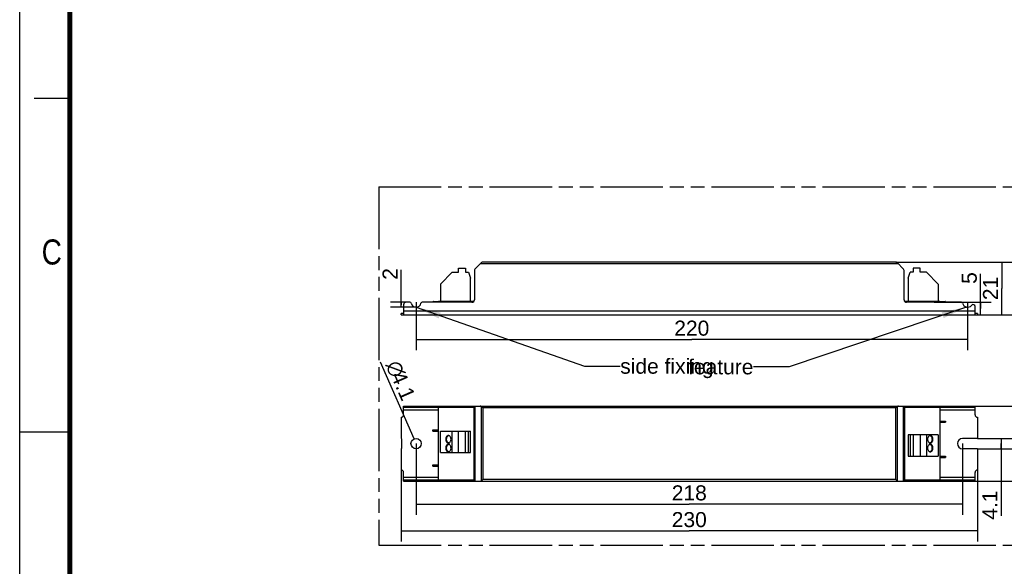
# Model space of a CAD drawing. Header units: millimetres. Extents: x 0 to 210, y 0 to 297.
# Tile 2 of 4: x 0 to 137, y 130 to 206. Entities that reach past the tile are written whole.
import ezdxf
from ezdxf.enums import TextEntityAlignment as Align

# ---------------------------------------------------------------- set-up
doc = ezdxf.new("R2010")
doc.units = ezdxf.units.MM
doc.header["$LTSCALE"] = 19.36
doc.linetypes.add('PHANTOM', pattern=[0.8, 0.45, -0.05, 0.1, -0.05, 0.1, -0.05])
doc.layers.get('0').update_dxf_attribs({"linetype": 'CONTINUOUS'})
for name, color, linetype in [('DEFAULT_3', 7, 'PHANTOM'), ('Z_DIM_2D', 7, 'CONTINUOUS'), ('Z_NOTICE', 7, 'CONTINUOUS')]:
    doc.layers.add(name, color=color, linetype=linetype)
doc.styles.get("Standard").update_dxf_attribs({"font": 'txt', "width": 0.7})
doc.styles.add('TEXTSTYLE_2', font='txt', dxfattribs={"width": 0.75})
doc.styles.add('TEXTSTYLE_3', font='helveticaneueltw1g-ltcn.otf')
doc.styles.add('TEXTSTYLE_4', font='gdt', dxfattribs={"width": 0.7})
doc.dimstyles.new('DIMSTYLE_1', dxfattribs={"dimtxt": 2.1, "dimasz": 3.5, "dimexe": 1.5, "dimexo": 0, "dimgap": 0.525, "dimtad": 1, "dimdec": 3, "dimlfac": 2.857143, "dimdsep": 46, "dimtxsty": 'TEXTSTYLE_3', "dimblk": '_FILLED', "dimblk1": '_FILLED', "dimblk2": '_FILLED', "dimcen": 0.09, "dimclrt": 5, "dimadec": 0, "dimazin": 0, "dimtp": 0.5, "dimtm": 0.5, "dimtfac": 1, "dimtdec": 3, "dimtofl": 0, "dimtmove": 0, "dimatfit": 3, "dimldrblk": '_FILLED', "dimfxl": 0, "dimtolj": 1, "dimarcsym": 0})
doc.dimstyles.new('DIMSTYLE_2', dxfattribs={"dimtxt": 2.1, "dimasz": 3.5, "dimexe": 1.5, "dimexo": 0, "dimgap": 0.525, "dimtad": 1, "dimdec": 3, "dimlfac": 2.857143, "dimdsep": 46, "dimtxsty": 'TEXTSTYLE_3', "dimblk": '_FILLED', "dimblk1": '_FILLED', "dimblk2": '_FILLED', "dimcen": 0.09, "dimclrt": 5, "dimadec": 0, "dimazin": 0, "dimtp": 0.2, "dimtm": 0.2, "dimtfac": 1, "dimtdec": 3, "dimtofl": 0, "dimtmove": 0, "dimatfit": 3, "dimldrblk": '_FILLED', "dimfxl": 0, "dimtolj": 1, "dimarcsym": 0})
doc.dimstyles.new('DIMSTYLE_3', dxfattribs={"dimtxt": 2.1, "dimasz": 3.5, "dimexe": 1.5, "dimexo": 0, "dimgap": 0.525, "dimtad": 1, "dimdec": 3, "dimlfac": 2.857143, "dimdsep": 46, "dimtxsty": 'TEXTSTYLE_3', "dimblk": '_FILLED', "dimblk1": '_FILLED', "dimblk2": '_FILLED', "dimcen": 0.09, "dimclrt": 5, "dimadec": 0, "dimazin": 0, "dimtp": 0.1, "dimtm": 0.1, "dimtfac": 1, "dimtdec": 3, "dimtofl": 0, "dimtmove": 0, "dimatfit": 3, "dimldrblk": '_FILLED', "dimfxl": 0, "dimtolj": 1, "dimarcsym": 0})
doc.dimstyles.new('DIMSTYLE_4', dxfattribs={"dimtxt": 2.1, "dimasz": 3.5, "dimexe": 1.5, "dimexo": 0, "dimtad": 1, "dimdec": 3, "dimlfac": 2.857143, "dimdsep": 46, "dimtxsty": 'TEXTSTYLE_3', "dimblk": '_FILLED', "dimblk1": '_FILLED', "dimblk2": '_FILLED', "dimcen": 0.09, "dimclrt": 5, "dimadec": 0, "dimazin": 0, "dimtp": 0.1, "dimtm": 0.1, "dimtfac": 1, "dimtdec": 3, "dimtofl": 0, "dimtmove": 0, "dimatfit": 3, "dimldrblk": '_FILLED', "dimfxl": 0, "dimtolj": 1, "dimarcsym": 0})
doc.dimstyles.get("Standard").update_dxf_attribs({"dimtxt": 3.5, "dimasz": 3.5, "dimexe": 1.5, "dimexo": 0, "dimtad": 1, "dimdec": 3, "dimdsep": 46, "dimtxsty": 'Standard', "dimblk": '_FILLED', "dimblk1": '_FILLED', "dimblk2": '_FILLED', "dimcen": 0.09, "dimclrt": 5, "dimadec": 0, "dimazin": 0, "dimtol": 1, "dimtp": 0.001, "dimtm": 0.001, "dimtfac": 1, "dimtdec": 3, "dimtofl": 0, "dimtmove": 0, "dimatfit": 3, "dimldrblk": '_FILLED', "dimfxl": 0, "dimtolj": 1, "dimarcsym": 0})

# ---------------------------------------------------------------- blocks, each defined once
blk = doc.blocks.new('*D2')
at = {"layer": 'Z_DIM_2D', "color": 2, "linetype": 'Continuous'}
for p, q in [((53.24, 143.16), (53.24, 133.16)), ((133.74, 143.16), (133.74, 133.16)), ((53.24, 134.66), (93.49, 134.66)), ((133.74, 134.66), (93.49, 134.66))]:
    blk.add_line(p, q, dxfattribs=at)
at = {"layer": 'Z_DIM_2D', "color": 5, "linetype": 'Continuous', "style": 'TEXTSTYLE_3'}
blk.add_text('230', height=2.1, dxfattribs=at).set_placement((93.49, 135.18), align=Align.CENTER)
blk = doc.blocks.new('_FILLED')
at = {"color": 0, "linetype": 'ByBlock'}
blk.add_solid([(0, 0), (-1, 0.125), (-1, -0.125)], dxfattribs=at)
blk = doc.blocks.new('_NONE')
blk = doc.blocks.new('*D3')
at = {"layer": 'Z_DIM_2D', "color": 2, "linetype": 'Continuous'}
for p, q in [((132.89, 152.08), (144.09, 152.08)), ((142.59, 152.08), (142.59, 146.83)), ((142.59, 141.58), (142.59, 146.83)), ((132.89, 141.58), (144.09, 141.58))]:
    blk.add_line(p, q, dxfattribs=at)
at = {"layer": 'Z_DIM_2D', "color": 5, "linetype": 'Continuous', "style": 'TEXTSTYLE_3'}
blk.add_text('30', height=2.1, rotation=90, dxfattribs=at).set_placement((142.07, 146.83), align=Align.CENTER)
blk = doc.blocks.new('*D4')
at = {"layer": 'Z_DIM_2D', "color": 2, "linetype": 'Continuous'}
for p, q in [((122.34, 172.17), (138.62, 172.17)), ((137.12, 172.17), (137.12, 168.49)), ((137.12, 164.82), (137.12, 168.49)), ((133.39, 164.82), (138.62, 164.82))]:
    blk.add_line(p, q, dxfattribs=at)
at = {"layer": 'Z_DIM_2D', "color": 5, "linetype": 'Continuous', "style": 'TEXTSTYLE_3'}
blk.add_text('21', height=2.1, rotation=90, dxfattribs=at).set_placement((136.6, 168.49), align=Align.CENTER)
blk = doc.blocks.new('*D5')
at = {"layer": 'Z_DIM_2D', "color": 2, "linetype": 'Continuous'}
for p, q in [((133.74, 147.55), (138.55, 147.55)), ((137.05, 147.55), (137.05, 146.83)), ((133.74, 146.11), (138.55, 146.11)), ((137.05, 146.11), (137.05, 146.83)), ((137.05, 146.83), (137.05, 136.76))]:
    blk.add_line(p, q, dxfattribs=at)
at = {"layer": 'Z_DIM_2D', "color": 5, "linetype": 'Continuous', "style": 'TEXTSTYLE_3'}
blk.add_text('4.1', height=2.1, rotation=90, dxfattribs=at).set_placement((136.52, 140.29), align=Align.RIGHT)
blk = doc.blocks.new('*D6')
at = {"layer": 'Z_DIM_2D', "color": 2, "linetype": 'Continuous'}
blk.add_line((55.06, 147.49), (50.39, 158.2), dxfattribs=at)
at = {"layer": 'Z_DIM_2D', "color": 5, "linetype": 'Continuous'}
for s, style, p in [('n', 'TEXTSTYLE_4', (51.99, 155.85)), ('4.1', 'TEXTSTYLE_3', (53.4, 152.61))]:
    blk.add_text(s, height=2.1, rotation=-66.4493, dxfattribs=dict(at, style=style)).set_placement(p, align=Align.RIGHT)
blk = doc.blocks.new('*D7')
at = {"layer": 'Z_DIM_2D', "color": 2, "linetype": 'Continuous'}
for p, q in [((55.34, 146.83), (55.34, 136.89)), ((131.64, 146.83), (131.64, 136.89)), ((55.34, 138.39), (93.49, 138.39)), ((131.64, 138.39), (93.49, 138.39))]:
    blk.add_line(p, q, dxfattribs=at)
at = {"layer": 'Z_DIM_2D', "color": 5, "linetype": 'Continuous', "style": 'TEXTSTYLE_3'}
blk.add_text('218', height=2.1, dxfattribs=at).set_placement((93.49, 138.91), align=Align.CENTER)
blk = doc.blocks.new('*D8')
at = {"layer": 'Z_DIM_2D', "color": 2, "linetype": 'Continuous'}
for p, q in [((55.34, 166.57), (55.34, 159.87)), ((132.34, 166.57), (132.34, 159.87)), ((55.34, 161.37), (93.84, 161.37)), ((132.34, 161.37), (93.84, 161.37))]:
    blk.add_line(p, q, dxfattribs=at)
at = {"layer": 'Z_DIM_2D', "color": 5, "linetype": 'Continuous', "style": 'TEXTSTYLE_3'}
blk.add_text('220', height=2.1, dxfattribs=at).set_placement((93.84, 161.9), align=Align.CENTER)
blk = doc.blocks.new('*D9')
at = {"layer": 'Z_DIM_2D', "color": 2, "linetype": 'Continuous'}
for p, q in [((53.28, 166.22), (53.28, 171.11)), ((53.94, 166.57), (51.78, 166.57)), ((53.28, 166.57), (53.28, 166.22)), ((55.34, 165.87), (51.78, 165.87)), ((53.28, 165.87), (53.28, 166.22))]:
    blk.add_line(p, q, dxfattribs=at)
at = {"layer": 'Z_DIM_2D', "color": 5, "linetype": 'Continuous', "style": 'TEXTSTYLE_3'}
blk.add_text('2', height=2.1, rotation=90, dxfattribs=at).set_placement((52.76, 169.7))
blk = doc.blocks.new('*D10')
at = {"layer": 'Z_DIM_2D', "color": 2, "linetype": 'Continuous'}
for p, q in [((134.16, 165.69), (134.16, 170.54)), ((127.66, 166.57), (135.66, 166.57)), ((134.16, 166.57), (134.16, 165.69)), ((134.16, 164.82), (134.16, 165.69)), ((93.49, 164.82), (135.66, 164.82))]:
    blk.add_line(p, q, dxfattribs=at)
at = {"layer": 'Z_DIM_2D', "color": 5, "linetype": 'Continuous', "style": 'TEXTSTYLE_3'}
blk.add_text('5', height=2.1, rotation=90, dxfattribs=at).set_placement((133.63, 169.13))

msp = doc.modelspace()

# ---------------------------------------------------------------- linework, layer by layer
at = {"color": 2, "linetype": 'Continuous'}
for p, q in [((0, 0), (0, 297)), ((7, 195), (2, 195)), ((0, 148.5), (7, 148.5))]:
    msp.add_line(p, q, dxfattribs=at)
at = {"color": 7, "linetype": 'Continuous'}
for p, q in [((63.57159, 171.19075), (64.47807, 172.09724)), ((122.33835, 172.16899), (64.65131, 172.16899)), ((122.51159, 172.09724), (123.41807, 171.19075)), ((58.73983, 169.10719), (60.38483, 170.75219)), ((60.38483, 170.75219), (61.25983, 170.75219)), ((61.25983, 170.75219), (61.25983, 171.31219)), ((61.25983, 171.31219), (62.23983, 171.31219)), ((62.23983, 171.31219), (62.23983, 170.75219)), ((62.23983, 170.75219), (62.64683, 170.75219)), ((62.64683, 170.75219), (62.93983, 169.94719)), ((63.49983, 171.01751), (63.49983, 166.91899)), ((123.48983, 166.91899), (123.48983, 171.01751)), ((124.04983, 169.94719), (124.34283, 170.75219)), ((124.74983, 170.75219), (124.34283, 170.75219)), ((125.72983, 171.31219), (124.74983, 171.31219)), ((124.74983, 171.31219), (124.74983, 170.75219)), ((125.72983, 170.75219), (125.72983, 171.31219)), ((126.60483, 170.75219), (125.72983, 170.75219)), ((126.60483, 170.75219), (128.24983, 169.10719)), ((58.73983, 169.10719), (58.73983, 166.72649)), ((62.93983, 166.72649), (62.93983, 169.94719)), ((124.04983, 169.94719), (124.04983, 166.72649)), ((128.24983, 169.10719), (128.24983, 166.72649)), ((54.48751, 166.56899), (53.94483, 166.56899)), ((63.14983, 166.56899), (56.20205, 166.56899)), ((57.70733, 166.60399), (57.70733, 166.56899)), ((57.77733, 166.67399), (58.49483, 166.67399)), ((58.49483, 166.72649), (58.49483, 166.56899)), ((58.49483, 166.72649), (63.44214, 166.72649)), ((123.54752, 166.72649), (128.49483, 166.72649)), ((131.48761, 166.56899), (123.83983, 166.56899)), ((128.49483, 166.72649), (128.49483, 166.56899)), ((128.49483, 166.67399), (129.21233, 166.67399)), ((129.28233, 166.56899), (129.28233, 166.60399)), ((53.24483, 164.81899), (53.24483, 164.99399)), ((53.59483, 164.99399), (53.24483, 164.99399)), ((53.59483, 166.21899), (53.59483, 164.81899)), ((133.39483, 164.81899), (133.39483, 165.96279)), ((133.74483, 164.99399), (133.39483, 164.99399)), ((133.74483, 164.99399), (133.74483, 164.81899)), ((53.24483, 164.81899), (133.74483, 164.81899)), ((53.59483, 150.85667), (53.59483, 152.08167)), ((53.59483, 152.08167), (133.39483, 152.08167)), ((53.59483, 151.90667), (63.44214, 151.90667)), ((54.65884, 151.90667), (54.65897, 152.08167)), ((56.03082, 152.08167), (56.03069, 151.90667)), ((58.49483, 141.75667), (58.49483, 151.90667)), ((63.44214, 141.75667), (63.44214, 151.90667)), ((63.49983, 141.58167), (63.49983, 152.08167)), ((64.65131, 151.83667), (64.47807, 152.00991)), ((122.51159, 152.00991), (122.33835, 151.83667)), ((123.48983, 152.08167), (123.48983, 141.58167)), ((123.54752, 151.90667), (133.39483, 151.90667)), ((123.54752, 151.90667), (123.54752, 141.75667)), ((128.49483, 151.90667), (128.49483, 141.75667)), ((131.65884, 151.90667), (131.65897, 152.08167)), ((132.89354, 151.90667), (132.89354, 152.08167)), ((133.39483, 150.85667), (133.39483, 152.08167)), ((53.24483, 150.50667), (53.24483, 147.54917)), ((128.49483, 149.98167), (129.28233, 149.98167)), ((129.28233, 149.98167), (129.28233, 149.80667)), ((133.74483, 150.50667), (133.74483, 147.54917)), ((57.70733, 148.58167), (57.70733, 148.75667)), ((57.70733, 148.75667), (58.49483, 148.75667)), ((57.70733, 148.58167), (58.49483, 148.58167)), ((58.73983, 145.60667), (58.73983, 148.58167)), ((58.73983, 148.58167), (62.93983, 148.58167)), ((60.38483, 145.60667), (60.38483, 148.58167)), ((61.25983, 145.60667), (61.25983, 148.58167)), ((62.23983, 145.60667), (62.23983, 148.58167)), ((62.64683, 145.60667), (62.64683, 148.58167)), ((62.93983, 145.60667), (62.93983, 148.58167)), ((128.49483, 149.80667), (129.28233, 149.80667)), ((53.24483, 147.54917), (53.27983, 147.54917)), ((53.34983, 146.18417), (53.34983, 147.47917)), ((128.24983, 148.05667), (124.04983, 148.05667)), ((124.04983, 148.05667), (124.04983, 145.08167)), ((124.34283, 148.05667), (124.34283, 145.08167)), ((124.74983, 148.05667), (124.74983, 145.08167)), ((125.72983, 148.05667), (125.72983, 145.08167)), ((126.60483, 148.05667), (126.60483, 145.08167)), ((128.24983, 148.05667), (128.24983, 145.08167)), ((133.74483, 147.54917), (131.64483, 147.54917)), ((53.24483, 146.11417), (53.24483, 143.15667)), ((53.24483, 146.11417), (53.27983, 146.11417)), ((133.74483, 146.11417), (131.64483, 146.11417)), ((133.74483, 146.11417), (133.74483, 143.15667)), ((58.73983, 145.60667), (62.93983, 145.60667)), ((124.04983, 145.08167), (128.24983, 145.08167)), ((128.49483, 145.08167), (129.28233, 145.08167)), ((128.49483, 144.90667), (129.28233, 144.90667)), ((129.28233, 145.08167), (129.28233, 144.90667)), ((57.70733, 143.68167), (57.70733, 143.85667)), ((57.70733, 143.85667), (58.49483, 143.85667)), ((57.70733, 143.68167), (58.49483, 143.68167)), ((53.59483, 141.58167), (53.59483, 142.80667)), ((53.59483, 141.75667), (63.44214, 141.75667)), ((54.65884, 141.58167), (54.65897, 141.75667)), ((56.03082, 141.75667), (56.03069, 141.58167)), ((64.65131, 141.82667), (64.47807, 141.65343)), ((122.33835, 141.82667), (122.51159, 141.65343)), ((123.54752, 141.75667), (133.39483, 141.75667)), ((131.65884, 141.58167), (131.65897, 141.75667)), ((132.89354, 141.58167), (132.89354, 141.75667)), ((133.39483, 141.58167), (133.39483, 142.80667)), ((53.59483, 141.58167), (133.39483, 141.58167))]:
    msp.add_line(p, q, dxfattribs=at)
at = {"color": 9, "linetype": 'Continuous'}
for p, q in [((122.68483, 171.92399), (64.30483, 171.92399)), ((53.59483, 165.37899), (133.39483, 165.37899)), ((58.49483, 151.52167), (53.59483, 151.52167)), ((53.94483, 152.08167), (53.94483, 151.90667)), ((54.48771, 152.08167), (54.48751, 151.90667)), ((56.20206, 151.90667), (56.20206, 152.08167)), ((63.14983, 151.90667), (63.14983, 152.08167)), ((63.57159, 152.08167), (63.57159, 141.58167)), ((64.47807, 141.65343), (64.47807, 152.00991)), ((64.65131, 151.83667), (64.65131, 141.82667)), ((122.33835, 151.83667), (64.65131, 151.83667)), ((122.33835, 141.82667), (122.33835, 151.83667)), ((122.51159, 152.00991), (122.51159, 141.65343)), ((123.41807, 141.58167), (123.41807, 152.08167)), ((123.83983, 152.08167), (123.83983, 151.90667)), ((133.39483, 151.52167), (128.49483, 151.52167)), ((131.48761, 152.08167), (131.48761, 151.90667)), ((129.21233, 149.80667), (129.21233, 149.98167)), ((57.77733, 148.75667), (57.77733, 148.58167)), ((129.21233, 144.90667), (129.21233, 145.08167)), ((57.77733, 143.85667), (57.77733, 143.68167)), ((53.59483, 142.14167), (58.49483, 142.14167)), ((53.94483, 141.75667), (53.94483, 141.58167)), ((54.48771, 141.75667), (54.48751, 141.58167)), ((56.20205, 141.58167), (56.20205, 141.75667)), ((63.14983, 141.58167), (63.14983, 141.75667)), ((122.33835, 141.82667), (64.65131, 141.82667)), ((123.83983, 141.75667), (123.83983, 141.58167)), ((128.49483, 142.14167), (133.39483, 142.14167)), ((131.48761, 141.75667), (131.48761, 141.58167))]:
    msp.add_line(p, q, dxfattribs=at)
at = {"color": 7, "linetype": 'Continuous', "const_width": 0.7}
msp.add_lwpolyline([(7, 7), (7, 290)], dxfattribs=at)
at = {"color": 7, "linetype": 'Continuous'}
msp.add_circle((55.34483, 146.83167), 0.7175, dxfattribs=at)
for centre, radius, start, end in [((64.65131, 171.92399), 0.245, 90, 135.0000001), ((122.33835, 171.92399), 0.245, 45, 90), ((63.74483, 171.01751), 0.245, 135, 180), ((123.24483, 171.01751), 0.245, 0, 45), ((53.94483, 166.21899), 0.35, 90, 180), ((54.48751, 166.39399), 0.175, 11.7563819, 90), ((55.34483, 166.56899), 0.7, 191.4821032, 348.463041), ((56.20215, 166.39399), 0.175, 90.0515634, 168.4630409), ((57.77733, 166.60399), 0.07, 90, 180), ((63.14983, 166.91899), 0.35, 269.9999464, 360), ((123.83983, 166.91899), 0.35, 180, 270.0000008), ((129.21233, 166.60399), 0.07, 0, 90), ((131.48751, 166.39399), 0.175, 11.7563819, 89.9999987), ((132.34483, 166.56899), 0.7, 191.4821032, 321.615914), ((133.11483, 165.96279), 0.28, 0, 142.21684), ((53.24483, 150.85667), 0.35, 270, 360), ((133.74483, 150.85667), 0.35, 180, 270), ((53.27983, 147.47917), 0.07, 0, 90), ((59.97995, 147.69189), 0.27754, 103.4700112, 108.0727542), ((127.00983, 147.69232), 0.27711, 72.2946588, 76.5322044), ((131.64483, 146.83167), 0.7175, 90, 270), ((53.27983, 146.18417), 0.07, 270, 360), ((59.97995, 146.46689), 0.27754, 103.4700112, 108.0727542), ((59.97983, 147.19603), 0.27711, 252.2946588, 256.5322044), ((127.00971, 147.19645), 0.27754, 283.4700112, 288.0727542), ((127.00983, 146.46732), 0.27711, 72.2946588, 76.5322044), ((59.97983, 145.97103), 0.27711, 252.2946588, 256.5322044), ((127.00971, 145.97145), 0.27754, 283.4700112, 288.0727542), ((53.24483, 142.80667), 0.35, 0, 90), ((133.74483, 142.80667), 0.35, 90, 180)]:
    msp.add_arc(centre, radius, start, end, dxfattribs=at)
for centre, major_axis, start_param, end_param in [((64.30483, 151.83667), (0, 0.245), -0.785398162, 0), ((122.68483, 151.83667), (0.245, 0), 1.570796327, 2.3561945), ((64.30483, 141.82667), (0, 0.245), -3.141592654, -2.356194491)]:
    msp.add_ellipse(centre, major_axis=major_axis, ratio=1, start_param=start_param, end_param=end_param, dxfattribs=at)
for points, knots in [([(59.85352, 147.96917), (59.80433, 147.96917), (59.69867, 147.93722), (59.57767, 147.81489), (59.49997, 147.64305), (59.48229, 147.5118), (59.48229, 147.44417)], [0, 0, 0, 0, 0.209465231, 0.444648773, 0.712016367, 1, 1, 1, 1]), ([(59.48229, 147.44417), (59.48229, 147.37654), (59.49997, 147.2453), (59.57767, 147.07346), (59.69867, 146.95112), (59.80433, 146.91917), (59.85352, 146.91917)], [0, 0, 0, 0, 0.28798034, 0.555344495, 0.790530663, 1, 1, 1, 1]), ([(59.60604, 147.44417), (59.60604, 147.50229), (59.61923, 147.61592), (59.67753, 147.76997), (59.76888, 147.89087), (59.85169, 147.94199), (59.89384, 147.95574)], [0, 0, 0, 0, 0.280478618, 0.54592359, 0.786025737, 1, 1, 1, 1]), ([(59.89556, 146.93205), (59.85322, 146.94556), (59.76993, 146.9964), (59.678, 147.11739), (59.61932, 147.27185), (59.60604, 147.38585), (59.60604, 147.44417)], [0, 0, 0, 0, 0.21383375, 0.45384557, 0.719352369, 1, 1, 1, 1]), ([(60.22475, 147.44417), (60.22475, 147.5118), (60.20707, 147.64304), (60.12937, 147.81489), (60.00838, 147.93722), (59.90272, 147.96917), (59.85352, 147.96917)], [0, 0, 0, 0, 0.28798034, 0.555344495, 0.790530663, 1, 1, 1, 1]), ([(59.85352, 146.91917), (59.90271, 146.91917), (60.00838, 146.95112), (60.12937, 147.07345), (60.20707, 147.2453), (60.22475, 147.37654), (60.22475, 147.44417)], [0, 0, 0, 0, 0.209465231, 0.444648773, 0.712016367, 1, 1, 1, 1]), ([(127.13614, 147.96917), (127.08694, 147.96917), (126.98128, 147.93722), (126.86029, 147.81489), (126.78259, 147.64305), (126.76491, 147.5118), (126.76491, 147.44417)], [0, 0, 0, 0, 0.209465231, 0.444648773, 0.712016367, 1, 1, 1, 1]), ([(126.76491, 147.44417), (126.76491, 147.37654), (126.78259, 147.2453), (126.86028, 147.07346), (126.98128, 146.95112), (127.08694, 146.91917), (127.13614, 146.91917)], [0, 0, 0, 0, 0.28798034, 0.555344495, 0.790530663, 1, 1, 1, 1]), ([(127.0941, 147.9563), (127.13643, 147.94279), (127.21973, 147.89195), (127.31166, 147.77095), (127.37034, 147.6165), (127.38362, 147.5025), (127.38362, 147.44417)], [0, 0, 0, 0, 0.21383375, 0.45384557, 0.719352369, 1, 1, 1, 1]), ([(127.38362, 147.44417), (127.38362, 147.38605), (127.37042, 147.27242), (127.31213, 147.11837), (127.22078, 146.99747), (127.13797, 146.94635), (127.09581, 146.9326)], [0, 0, 0, 0, 0.280478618, 0.54592359, 0.786025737, 1, 1, 1, 1]), ([(127.50737, 147.44417), (127.50737, 147.5118), (127.48969, 147.64304), (127.41199, 147.81489), (127.29099, 147.93722), (127.18533, 147.96917), (127.13614, 147.96917)], [0, 0, 0, 0, 0.28798034, 0.555344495, 0.790530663, 1, 1, 1, 1]), ([(127.13614, 146.91917), (127.18533, 146.91917), (127.29099, 146.95112), (127.41199, 147.07345), (127.48969, 147.2453), (127.50737, 147.37654), (127.50737, 147.44417)], [0, 0, 0, 0, 0.209465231, 0.444648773, 0.712016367, 1, 1, 1, 1]), ([(59.85352, 146.74417), (59.80433, 146.74417), (59.69867, 146.71222), (59.57767, 146.58989), (59.49997, 146.41805), (59.48229, 146.2868), (59.48229, 146.21917)], [0, 0, 0, 0, 0.209465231, 0.444648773, 0.712016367, 1, 1, 1, 1]), ([(59.48229, 146.21917), (59.48229, 146.15154), (59.49997, 146.0203), (59.57767, 145.84846), (59.69867, 145.72612), (59.80433, 145.69417), (59.85352, 145.69417)], [0, 0, 0, 0, 0.28798034, 0.555344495, 0.790530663, 1, 1, 1, 1]), ([(59.60604, 146.21917), (59.60604, 146.27729), (59.61923, 146.39092), (59.67753, 146.54497), (59.76888, 146.66587), (59.85169, 146.71699), (59.89384, 146.73074)], [0, 0, 0, 0, 0.280478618, 0.54592359, 0.786025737, 1, 1, 1, 1]), ([(59.89556, 145.70705), (59.85322, 145.72056), (59.76993, 145.7714), (59.678, 145.89239), (59.61932, 146.04685), (59.60604, 146.16085), (59.60604, 146.21917)], [0, 0, 0, 0, 0.21383375, 0.45384557, 0.719352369, 1, 1, 1, 1]), ([(60.22475, 146.21917), (60.22475, 146.2868), (60.20707, 146.41804), (60.12937, 146.58989), (60.00838, 146.71222), (59.90272, 146.74417), (59.85352, 146.74417)], [0, 0, 0, 0, 0.28798034, 0.555344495, 0.790530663, 1, 1, 1, 1]), ([(59.85352, 145.69417), (59.90271, 145.69417), (60.00838, 145.72612), (60.12937, 145.84845), (60.20707, 146.0203), (60.22475, 146.15154), (60.22475, 146.21917)], [0, 0, 0, 0, 0.209465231, 0.444648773, 0.712016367, 1, 1, 1, 1]), ([(127.13614, 146.74417), (127.08694, 146.74417), (126.98128, 146.71222), (126.86029, 146.58989), (126.78259, 146.41805), (126.76491, 146.2868), (126.76491, 146.21917)], [0, 0, 0, 0, 0.209465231, 0.444648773, 0.712016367, 1, 1, 1, 1]), ([(126.76491, 146.21917), (126.76491, 146.15154), (126.78259, 146.0203), (126.86028, 145.84846), (126.98128, 145.72612), (127.08694, 145.69417), (127.13614, 145.69417)], [0, 0, 0, 0, 0.28798034, 0.555344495, 0.790530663, 1, 1, 1, 1]), ([(127.0941, 146.7313), (127.13643, 146.71779), (127.21973, 146.66695), (127.31166, 146.54595), (127.37034, 146.3915), (127.38362, 146.2775), (127.38362, 146.21917)], [0, 0, 0, 0, 0.21383375, 0.45384557, 0.719352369, 1, 1, 1, 1]), ([(127.38362, 146.21917), (127.38362, 146.16105), (127.37042, 146.04742), (127.31213, 145.89337), (127.22078, 145.77247), (127.13797, 145.72135), (127.09581, 145.7076)], [0, 0, 0, 0, 0.280478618, 0.54592359, 0.786025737, 1, 1, 1, 1]), ([(127.50737, 146.21917), (127.50737, 146.2868), (127.48969, 146.41804), (127.41199, 146.58989), (127.29099, 146.71222), (127.18533, 146.74417), (127.13614, 146.74417)], [0, 0, 0, 0, 0.28798034, 0.555344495, 0.790530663, 1, 1, 1, 1]), ([(127.13614, 145.69417), (127.18533, 145.69417), (127.29099, 145.72612), (127.41199, 145.84845), (127.48969, 146.0203), (127.50737, 146.15154), (127.50737, 146.21917)], [0, 0, 0, 0, 0.209465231, 0.444648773, 0.712016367, 1, 1, 1, 1]), ([(122.51159, 141.65343), (122.53493, 141.63009), (122.58977, 141.59372), (122.6541, 141.58167), (122.68483, 141.58167)], [0, 0, 0, 0, 0.517911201, 1, 1, 1, 1])]:
    msp.add_open_spline(points, degree=3, knots=knots, dxfattribs=at)
at = {"layer": 'DEFAULT_3', "color": 91, "linetype": 'PHANTOM', "true_color": 0x80ff80}
for p, q in [((50.12864, 182.68), (50.12864, 132.68)), ((50.12864, 182.68), (150.12864, 182.68)), ((50.12864, 132.68), (150.12864, 132.68))]:
    msp.add_line(p, q, dxfattribs=at)

# ---------------------------------------------------------------- texts
at = {"color": 5, "linetype": 'Continuous', "style": 'TEXTSTYLE_2', "width": 0.833333}
msp.add_text('C', height=3.5, dxfattribs=at).set_placement((3.07017, 171.83363))
at = {"layer": 'Z_NOTICE', "color": 5, "linetype": 'Continuous', "style": 'TEXTSTYLE_3'}
msp.add_text('side fixing ', height=2.1, dxfattribs=at).set_placement((83.84596, 156.59244))
msp.add_text('feature', height=2.1, dxfattribs=at).set_placement((102.45099, 156.50142), align=Align.RIGHT)

# ---------------------------------------------------------------- dimensions: what is measured, and where the dimension line sits
at = {"layer": 'Z_DIM_2D', "color": 2, "linetype": 'Continuous'}
for base, p1, p2, dimstyle, picture, middle in [((137.1213, 164.81899), (122.33835, 172.16899), (133.39483, 164.81899), 'DIMSTYLE_2', '*D4', (137.1213, 168.27852)), ((53.28197, 165.86899), (51.78197, 166.56899), (55.34449, 165.86899), 'DIMSTYLE_3', '*D9', (53.28197, 170.40049)), ((134.15567, 164.81899), (127.66372, 166.56899), (93.49483, 164.81899), 'DIMSTYLE_3', '*D10', (134.15567, 169.83975)), ((142.59226, 141.58167), (132.89354, 152.08167), (132.89354, 141.58167), 'DIMSTYLE_2', '*D3', (142.59226, 146.82776)), ((137.04546, 146.11417), (133.74483, 147.54917), (133.74483, 146.11417), 'DIMSTYLE_3', '*D5', (137.04546, 138.28931))]:
    dim = msp.add_linear_dim(base=base, p1=p1, p2=p2, angle=270, dimstyle=dimstyle, override={"dimblk1": 'NONE', "dimblk2": 'NONE', "dimsah": 1}, dxfattribs=at)
    dim.commit()
    dim.dimension.update_dxf_attribs({"geometry": picture, "text_midpoint": middle, "dimtype": 160})
for base, p1, p2, picture, middle in [((132.34483, 161.37367), (55.34483, 166.56899), (132.34483, 166.56899), '*D8', (93.84874, 161.37367)), ((131.64483, 138.38523), (55.34483, 146.83167), (131.64483, 146.83167), '*D7', (93.49875, 138.38523)), ((133.74483, 134.65855), (53.24483, 143.15667), (133.74483, 143.15667), '*D2', (93.49875, 134.65855))]:
    dim = msp.add_linear_dim(base=base, p1=p1, p2=p2, dimstyle='DIMSTYLE_1', override={"dimblk1": 'NONE', "dimblk2": 'NONE', "dimsah": 1}, dxfattribs=at)
    dim.commit()
    dim.dimension.update_dxf_attribs({"geometry": picture, "text_midpoint": middle, "dimtype": 160})
dim = msp.add_radius_dim(center=(55.34483, 146.83167), mpoint=(55.05815, 147.48941), text='<>%%c4.1', dimstyle='DIMSTYLE_4', override={"dimpost": '<>', "dimblk1": 'NONE', "dimsah": 1}, dxfattribs=at)
dim.commit()
dim.dimension.update_dxf_attribs({"geometry": '*D6', "text_midpoint": (53.09594, 155.9331), "dimtype": 164})

# ---------------------------------------------------------------- leaders
at = {"layer": 'Z_NOTICE', "color": 2, "linetype": 'Continuous'}
for points in [[(55.34449, 165.86899), (78.84596, 157.64244), (83.84596, 157.64244)], [(132.182, 165.8882), (107.45099, 157.55142), (102.45099, 157.55142)]]:
    msp.add_leader(points, dimstyle='Standard', override={"dimtad": 0}, dxfattribs=at)

doc.saveas('drawing.dxf')
